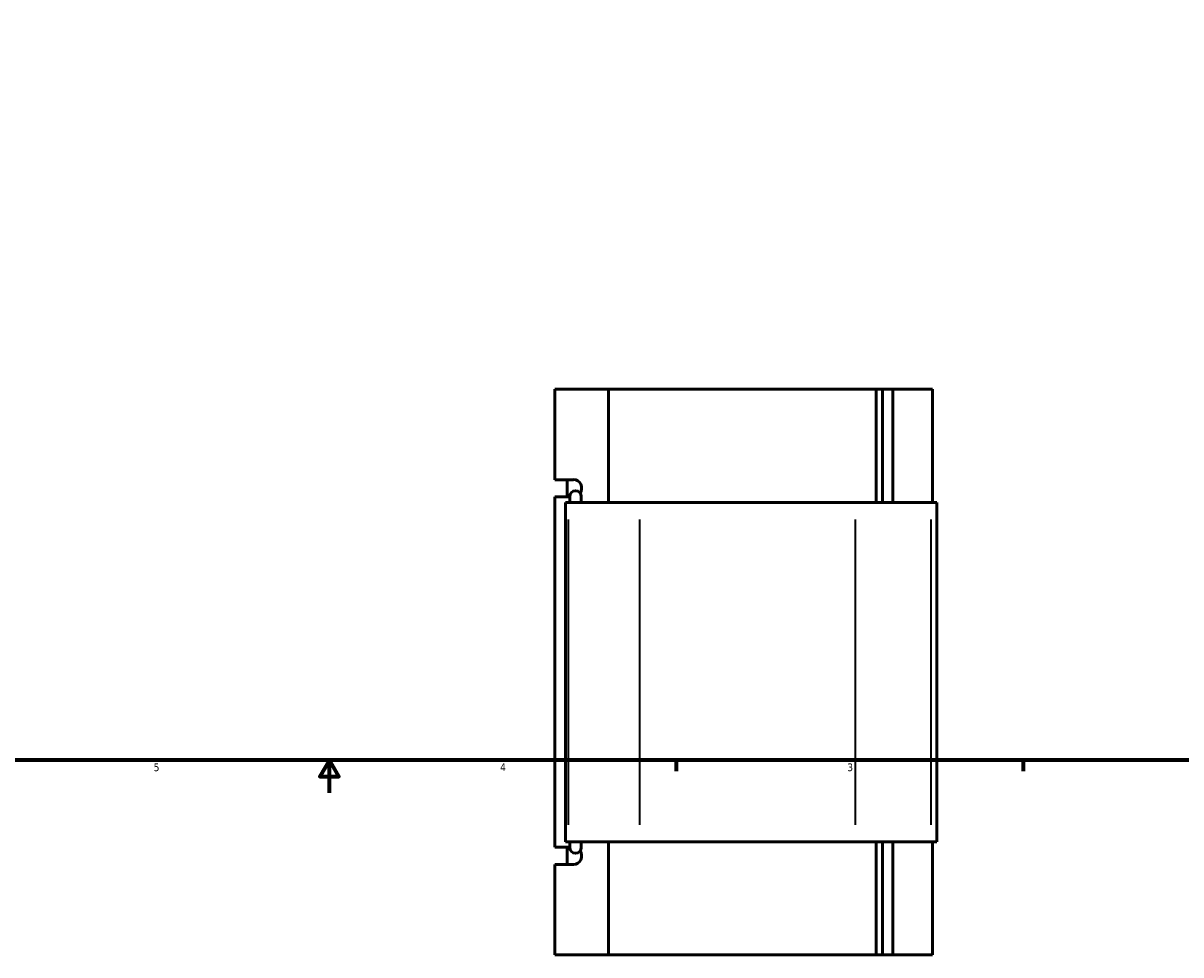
# Model space of a CAD drawing. Header units: inches. Extents: x -0.9 to 55.8, y -1.4 to 45.1.
# Tile 3 of 8: x 13.2 to 27.4, y -1.4 to 10. Entities that reach past the tile are written whole.
import ezdxf

# ---------------------------------------------------------------- set-up
doc = ezdxf.new("R2010")
doc.units = ezdxf.units.IN
doc.header["$MEASUREMENT"] = 0
for name, color, linetype, lineweight in [('Border (ANSI)', 7, 'Continuous', 70), ('Visible (ANSI)', 7, 'Continuous', 50), ('Visible Narrow (ANSI)', 7, 'Continuous', 35)]:
    doc.layers.add(name, color=color, linetype=linetype, lineweight=lineweight)
doc.styles.add('Note Text (ANSI)', font='tahoma.ttf')

# ---------------------------------------------------------------- blocks, each defined once
blk = doc.blocks.new('Borders Default Border')
at = {"layer": 'Border (ANSI)'}
for p, q in [((21.25, 1), (21.25, 0.866)), ((25.5, 1), (25.5, 0.866))]:
    blk.add_line(p, q, dxfattribs=at)
at = {"layer": 'Border (ANSI)', "flags": 128}
for points in [[(0.5, 1), (0.5, 21), (33.5, 21), (33.5, 1), (0.5, 1)], [(17, 0.6), (17, 1), (16.885, 0.8), (17.115, 0.8), (17, 1)]]:
    blk.add_lwpolyline(points, dxfattribs=at)
at = {"layer": 'Border (ANSI)', "color": 5, "true_color": 0x0000ff, "char_height": 0.0945, "attachment_point": 7, "style": 'Note Text (ANSI)'}
for s, insert in [('5', (14.847, 0.864)), ('4', (19.092, 0.866)), ('3', (23.346, 0.864))]:
    blk.add_mtext(s, dxfattribs=dict(at, insert=insert))

msp = doc.modelspace()

# ---------------------------------------------------------------- linework, layer by layer
at = {"layer": 'Visible (ANSI)'}
for p, q in [((19.763, 4.437), (19.763, 5.545)), ((20.42, 5.545), (19.763, 5.545)), ((20.42, 5.545), (20.42, 4.159)), ((20.42, 5.545), (23.701, 5.545)), ((23.701, 5.545), (23.777, 5.545)), ((23.701, 4.159), (23.701, 5.545)), ((23.905, 5.545), (23.777, 5.545)), ((23.777, 4.159), (23.777, 5.545)), ((24.391, 5.545), (23.905, 5.545)), ((23.905, 4.159), (23.905, 5.545)), ((24.391, 4.159), (24.391, 5.545)), ((19.763, 4.437), (19.993, 4.437)), ((19.913, 4.228), (19.913, 4.437)), ((19.946, 4.228), (19.763, 4.228)), ((19.763, -0.067), (19.763, 4.228)), ((19.931, 4.159), (19.894, 4.159)), ((19.894, 0.001), (19.894, 4.159)), ((19.931, 4.159), (20.806, 4.159)), ((19.946, 4.231), (19.946, 4.159)), ((20.086, 4.159), (20.086, 4.231)), ((23.446, 4.159), (20.806, 4.159)), ((23.446, 4.159), (24.376, 4.159)), ((24.443, 4.159), (24.376, 4.159)), ((24.443, 0.001), (24.443, 4.159)), ((19.894, 0.001), (19.931, 0.001)), ((20.806, 0.001), (19.931, 0.001)), ((19.946, 0.001), (19.946, -0.07)), ((20.086, -0.07), (20.086, 0.001)), ((20.42, 0.001), (20.42, -1.385)), ((20.806, 0.001), (23.446, 0.001)), ((24.376, 0.001), (23.446, 0.001)), ((23.701, -1.385), (23.701, 0.001)), ((23.777, -1.385), (23.777, 0.001)), ((23.905, -1.385), (23.905, 0.001)), ((24.376, 0.001), (24.443, 0.001)), ((24.391, -1.385), (24.391, 0.001)), ((19.763, -0.067), (19.946, -0.067)), ((19.913, -0.277), (19.913, -0.067)), ((19.993, -0.277), (19.763, -0.277)), ((19.763, -1.385), (19.763, -0.277)), ((20.42, -1.385), (19.763, -1.385)), ((23.701, -1.385), (20.42, -1.385)), ((23.777, -1.385), (23.701, -1.385)), ((23.777, -1.385), (23.905, -1.385)), ((23.905, -1.385), (24.391, -1.385))]:
    msp.add_line(p, q, dxfattribs=at)
for centre, start, end in [((20.016, 4.231), 0, 180), ((20.016, -0.07), 180, 0)]:
    msp.add_arc(centre, 0.0698, start, end, dxfattribs=at)
for centre, major_axis, start_param, end_param in [((19.993, 4.333), (0, 0.105), 4.090363, 6.283185), ((19.993, -0.172), (0, -0.105), 0, 2.192823)]:
    msp.add_ellipse(centre, major_axis=major_axis, ratio=0.939693, start_param=start_param, end_param=end_param, dxfattribs=at)
at = {"layer": 'Visible Narrow (ANSI)'}
for p, q in [((19.931, 0.209), (19.931, 3.951)), ((20.806, 0.209), (20.806, 3.951)), ((23.446, 0.209), (23.446, 3.951)), ((24.376, 0.209), (24.376, 3.951))]:
    msp.add_line(p, q, dxfattribs=at)

# ---------------------------------------------------------------- block references
msp.add_blockref('Borders Default Border', (0, 0))

doc.saveas('drawing.dxf')
